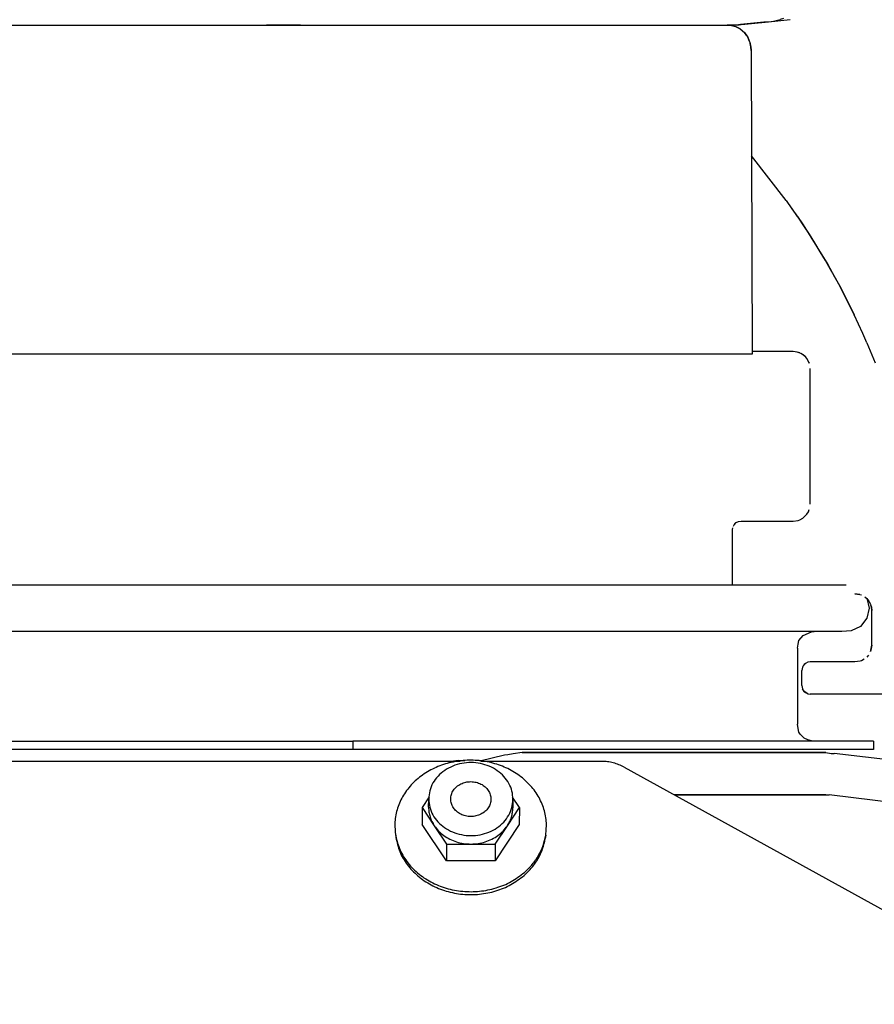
# Model space of a CAD drawing. Header units: millimetres. Extents: x -283 to 284, y -510 to 253.
# Tile 3 of 13: x 72 to 173, y -353 to -236. Entities that reach past the tile are written whole.
import ezdxf

# ---------------------------------------------------------------- set-up
doc = ezdxf.new("R2010")
doc.units = ezdxf.units.MM

msp = doc.modelspace()

# ---------------------------------------------------------------- linework, layer by layer
at = {"color": 7, "linetype": 'Continuous'}
for p, q in [((162.52, -235.81), (162.16, -235.93)), ((21.18, -236.6), (156.2, -236.6)), ((21.18, -236.6), (156.2, -236.6)), ((103.79, -236.59), (101.23, -236.6)), ((104.7, -236.59), (103.79, -236.59)), ((105.26, -236.6), (104.7, -236.59)), ((154.51, -236.6), (155.51, -236.58)), ((155.51, -236.58), (156, -236.56)), ((155.85, -236.6), (156.71, -236.6)), ((156.71, -236.6), (155.85, -236.6)), ((156, -236.56), (156.71, -236.6)), ((156.2, -236.6), (156.86, -236.76)), ((156.2, -236.6), (156.86, -236.76)), ((156.71, -236.6), (160.74, -236.2)), ((156.71, -236.6), (157.42, -236.47)), ((157.27, -236.59), (156.71, -236.6)), ((157.41, -237), (156.86, -236.76)), ((156.86, -236.76), (157.41, -237)), ((157.41, -237), (156.86, -236.76)), ((156.86, -236.76), (157.41, -237)), ((157.41, -237), (157.93, -237.46)), ((157.41, -237), (157.93, -237.46)), ((157.42, -236.47), (159.8, -236.22)), ((159.8, -236.22), (159.99, -236.21)), ((159.99, -236.21), (160.21, -236.19)), ((160.21, -236.19), (160.74, -236.2)), ((160.74, -236.2), (163.31, -235.93)), ((160.74, -236.2), (161.37, -236.09)), ((161.37, -236.09), (162.16, -235.93)), ((157.93, -237.46), (158.2, -237.83)), ((158.2, -237.83), (157.93, -237.46)), ((157.93, -237.46), (158.2, -237.83)), ((158.2, -237.83), (157.93, -237.46)), ((158.2, -237.83), (158.31, -238.02)), ((158.2, -237.83), (158.31, -238.02)), ((158.31, -238.02), (158.58, -238.75)), ((158.5, -238.52), (158.31, -238.02)), ((158.31, -238.02), (158.58, -238.75)), ((158.5, -238.52), (158.31, -238.02)), ((158.58, -238.75), (158.63, -238.98)), ((158.63, -238.98), (158.58, -238.75)), ((158.58, -238.75), (158.63, -238.98)), ((158.63, -238.98), (158.58, -238.75)), ((158.63, -238.98), (158.66, -239.16)), ((158.66, -239.16), (158.63, -238.98)), ((158.63, -238.98), (158.66, -239.16)), ((158.66, -239.16), (158.63, -238.98)), ((158.66, -239.16), (158.69, -239.59)), ((158.69, -239.59), (158.66, -239.16)), ((158.66, -239.16), (158.69, -239.59)), ((158.69, -239.59), (158.66, -239.16)), ((158.69, -239.59), (158.82, -275.6)), ((158.69, -239.59), (158.82, -275.6)), ((162.87, -257.36), (158.73, -252.06)), ((162.87, -257.36), (158.73, -252.06)), ((164.21, -259.27), (163.53, -258.28)), ((164.21, -259.27), (163.53, -258.28)), ((164.21, -259.27), (164.88, -260.27)), ((164.21, -259.27), (164.88, -260.27)), ((164.88, -260.27), (167.41, -264.33)), ((164.88, -260.27), (167.41, -264.33)), ((167.41, -264.33), (167.74, -264.9)), ((167.41, -264.33), (167.74, -264.9)), ((167.74, -264.9), (168.59, -266.41)), ((167.74, -264.9), (168.59, -266.41)), ((168.59, -266.41), (169.16, -267.46)), ((168.59, -266.41), (169.16, -267.46)), ((169.52, -268.13), (169.16, -267.46)), ((169.16, -267.46), (169.52, -268.13)), ((169.52, -268.13), (169.16, -267.46)), ((169.16, -267.46), (169.52, -268.13)), ((169.63, -268.33), (169.52, -268.13)), ((169.52, -268.13), (169.63, -268.33)), ((169.63, -268.33), (169.52, -268.13)), ((169.52, -268.13), (169.63, -268.33)), ((170.93, -270.94), (169.63, -268.33)), ((169.63, -268.33), (170.87, -270.81)), ((170.45, -269.96), (169.86, -268.78)), ((169.86, -268.78), (170.45, -269.96)), ((170.45, -269.96), (169.86, -268.78)), ((169.86, -268.78), (170.45, -269.96)), ((170.56, -270.18), (170.45, -269.96)), ((170.45, -269.96), (170.56, -270.18)), ((170.56, -270.18), (170.45, -269.96)), ((170.45, -269.96), (170.56, -270.18)), ((170.56, -270.18), (170.69, -270.44)), ((170.56, -270.18), (170.69, -270.44)), ((170.87, -270.81), (170.93, -270.94)), ((172.43, -274.24), (173.42, -276.61)), ((172.43, -274.24), (173.42, -276.61)), ((163.7, -275.3), (158.82, -275.3)), ((163.7, -275.3), (158.82, -275.3)), ((164.47, -275.45), (164.32, -275.4)), ((164.47, -275.45), (164.32, -275.4)), ((164.47, -275.45), (164.32, -275.4)), ((164.47, -275.45), (164.32, -275.4)), ((158.82, -275.6), (25.17, -275.6)), ((158.82, -275.6), (25.17, -275.6)), ((165.11, -275.89), (164.88, -275.68)), ((165.11, -275.89), (164.88, -275.68)), ((165.11, -275.89), (164.88, -275.68)), ((165.11, -275.89), (164.88, -275.68)), ((165.55, -276.53), (165.32, -276.12)), ((165.55, -276.53), (165.32, -276.12)), ((165.55, -276.53), (165.32, -276.12)), ((165.55, -276.53), (165.32, -276.12)), ((165.6, -276.68), (165.55, -276.53)), ((165.55, -276.53), (165.6, -276.68)), ((165.6, -276.68), (165.55, -276.53)), ((165.6, -276.68), (165.55, -276.53)), ((165.55, -276.53), (165.6, -276.68)), ((165.6, -276.68), (165.55, -276.53)), ((165.7, -293.4), (165.7, -277.3)), ((165.7, -293.4), (165.7, -277.3)), ((165.49, -294.28), (165.6, -294.02)), ((165.49, -294.28), (165.6, -294.02)), ((165.49, -294.28), (165.6, -294.02)), ((165.49, -294.28), (165.6, -294.02)), ((157.21, -295.44), (157.5, -295.4)), ((157.21, -295.44), (157.5, -295.4)), ((157.5, -295.4), (163.7, -295.4)), ((157.5, -295.4), (163.7, -295.4)), ((163.7, -295.4), (164.29, -295.31)), ((163.7, -295.4), (164.29, -295.31)), ((164.29, -295.31), (164.47, -295.24)), ((164.29, -295.31), (164.47, -295.24)), ((164.47, -295.24), (164.82, -295.05)), ((164.47, -295.24), (164.82, -295.05)), ((164.82, -295.05), (165.32, -294.58)), ((164.82, -295.05), (165.32, -294.58)), ((165.32, -294.58), (165.49, -294.28)), ((165.32, -294.58), (165.49, -294.28)), ((156.5, -296.4), (156.52, -296.21)), ((156.5, -296.4), (156.52, -296.21)), ((156.5, -303), (156.5, -296.4)), ((156.5, -303), (156.5, -296.4)), ((156.6, -295.98), (156.67, -295.84)), ((156.6, -295.98), (156.67, -295.84)), ((156.67, -295.84), (156.94, -295.57)), ((156.67, -295.84), (156.94, -295.57)), ((156.67, -295.84), (156.79, -295.69)), ((156.67, -295.84), (156.79, -295.69)), ((156.79, -295.69), (156.94, -295.57)), ((156.79, -295.69), (156.94, -295.57)), ((156.94, -295.57), (157.21, -295.44)), ((156.94, -295.57), (157.21, -295.44)), ((156.94, -295.57), (157.21, -295.44)), ((156.94, -295.57), (157.21, -295.44)), ((169.95, -302.98), (20.11, -302.98)), ((171.58, -304.09), (171, -304)), ((171, -304), (171.58, -304.09)), ((171.58, -304.09), (171, -304)), ((171, -304), (171.58, -304.09)), ((171.58, -304.09), (171.77, -304.15)), ((171.58, -304.09), (171.77, -304.15)), ((172.18, -304.38), (172.41, -304.59)), ((172.18, -304.38), (172.41, -304.59)), ((172.18, -304.38), (172.41, -304.59)), ((172.18, -304.38), (172.41, -304.59)), ((172.41, -304.59), (172.66, -304.89)), ((172.41, -304.59), (172.66, -304.89)), ((172.41, -304.59), (172.66, -304.89)), ((172.41, -304.59), (172.66, -304.89)), ((172.43, -304.54), (172.7, -305.73)), ((172.7, -305.73), (172.43, -306.92)), ((172.66, -304.89), (172.85, -305.23)), ((172.66, -304.89), (172.85, -305.23)), ((172.85, -305.23), (172.91, -305.42)), ((172.85, -305.23), (172.91, -305.42)), ((172.96, -305.61), (172.91, -305.42)), ((172.91, -305.42), (172.96, -305.61)), ((172.96, -305.61), (172.91, -305.42)), ((172.91, -305.42), (172.96, -305.61)), ((173, -306), (172.96, -305.61)), ((172.96, -305.61), (173, -306)), ((173, -306), (172.96, -305.61)), ((172.96, -305.61), (173, -306)), ((172.43, -306.92), (171.66, -307.88)), ((173, -310.1), (173, -306)), ((173, -310.1), (173, -306)), ((171.66, -307.88), (170.56, -308.41)), ((169.45, -308.48), (20.11, -308.48)), ((164.34, -309.55), (164.88, -308.96)), ((164.88, -308.96), (165.85, -308.52)), ((165.85, -308.52), (166.17, -308.48)), ((170.56, -308.41), (169.45, -308.48)), ((164.2, -310.48), (164.29, -309.99)), ((164.2, -310.48), (164.2, -319.48)), ((164.29, -309.99), (164.34, -309.55)), ((172.91, -310.68), (173, -310.1)), ((173, -310.1), (172.91, -310.68)), ((172.91, -310.68), (173, -310.1)), ((173, -310.1), (172.91, -310.68)), ((172.62, -311.28), (172.41, -311.51)), ((172.62, -311.28), (172.41, -311.51)), ((172.85, -310.87), (172.91, -310.68)), ((172.91, -310.68), (172.85, -310.87)), ((172.85, -310.87), (172.91, -310.68)), ((172.91, -310.68), (172.85, -310.87)), ((164.78, -312.72), (164.7, -313.1)), ((164.78, -312.72), (164.7, -313.1)), ((164.87, -312.54), (164.78, -312.72)), ((164.87, -312.54), (164.78, -312.72)), ((164.87, -312.54), (165.14, -312.27)), ((164.87, -312.54), (165.14, -312.27)), ((164.99, -312.39), (164.87, -312.54)), ((164.99, -312.39), (164.87, -312.54)), ((165.14, -312.27), (164.99, -312.39)), ((165.14, -312.27), (164.99, -312.39)), ((165.41, -312.14), (165.14, -312.27)), ((165.41, -312.14), (165.14, -312.27)), ((165.7, -312.1), (165.41, -312.14)), ((165.7, -312.1), (165.41, -312.14)), ((171, -312.1), (165.7, -312.1)), ((171, -312.1), (165.7, -312.1)), ((171.62, -312), (171, -312.1)), ((171.62, -312), (171, -312.1)), ((171.77, -311.95), (171.62, -312)), ((171.77, -311.95), (171.62, -312)), ((172.11, -311.76), (171.77, -311.95)), ((172.11, -311.76), (171.77, -311.95)), ((172.11, -311.76), (171.77, -311.95)), ((172.11, -311.76), (171.77, -311.95)), ((164.7, -314.9), (164.7, -313.1)), ((164.7, -314.9), (164.7, -313.1)), ((164.7, -314.9), (164.78, -315.28)), ((164.7, -314.9), (164.78, -315.28)), ((164.99, -315.61), (164.78, -315.28)), ((164.78, -315.28), (164.87, -315.46)), ((164.99, -315.61), (164.78, -315.28)), ((164.78, -315.28), (164.87, -315.46)), ((164.87, -315.46), (164.99, -315.61)), ((164.87, -315.46), (164.99, -315.61)), ((165.41, -315.86), (164.99, -315.61)), ((164.99, -315.61), (165.14, -315.73)), ((165.41, -315.86), (164.99, -315.61)), ((164.99, -315.61), (165.14, -315.73)), ((165.14, -315.73), (165.41, -315.86)), ((165.14, -315.73), (165.41, -315.86)), ((165.41, -315.86), (165.7, -315.9)), ((165.41, -315.86), (165.7, -315.9)), ((176.75, -315.9), (165.7, -315.9)), ((176.75, -315.9), (165.7, -315.9)), ((164.29, -319.97), (164.2, -319.48)), ((164.34, -320.41), (164.29, -319.97)), ((164.53, -320.66), (164.34, -320.41)), ((164.97, -321.13), (164.53, -320.66)), ((-110.06, -321.48), (111.46, -321.48)), ((111.46, -321.48), (111.46, -322.48)), ((173.2, -321.48), (111.46, -321.48)), ((165.43, -321.33), (164.97, -321.13)), ((165.87, -321.47), (165.43, -321.33)), ((173.2, -321.48), (173.2, -322.48)), ((111.46, -322.48), (-110.06, -322.48)), ((173.2, -322.48), (111.46, -322.48)), ((129.46, -323.14), (126.51, -323.88)), ((129.82, -323.1), (129.46, -323.14)), ((130.48, -323), (129.82, -323.1)), ((131.54, -322.85), (130.48, -323)), ((131.54, -322.85), (167.56, -322.85)), ((167.56, -322.85), (131.54, -322.85)), ((167.56, -322.85), (168.18, -322.94)), ((168.18, -322.94), (168.56, -322.96)), ((181.01, -324.44), (168.56, -322.96)), ((124.19, -323.89), (-121.37, -323.89)), ((122.77, -323.89), (123.99, -323.75)), ((123.99, -323.75), (124.7, -323.83)), ((140.95, -323.89), (126.63, -323.89)), ((143.64, -324.57), (194.68, -352.7)), ((120.51, -328.09), (119.67, -329.36)), ((167.56, -327.85), (149.6, -327.85)), ((149.6, -327.85), (167.56, -327.85)), ((167.56, -327.85), (167.97, -327.84)), ((167.56, -327.85), (167.7, -327.86)), ((167.7, -327.86), (167.97, -327.84)), ((180.4, -329.4), (167.97, -327.84)), ((120.44, -329.33), (120.45, -328.36)), ((131.22, -329.36), (130.38, -328.12)), ((130.45, -328.39), (130.44, -329.39)), ((119.67, -329.36), (119.66, -331.36)), ((119.67, -329.36), (121.12, -331.52)), ((129.78, -331.52), (131.22, -329.36)), ((131.22, -329.36), (131.2, -331.36)), ((122.55, -335.69), (119.66, -331.36)), ((121.12, -331.52), (122.57, -333.69)), ((131.2, -331.36), (128.33, -335.69)), ((128.34, -333.69), (129.78, -331.52)), ((116.5, -332.52), (116.56, -332.91)), ((134.34, -332.64), (134.28, -333.03)), ((122.57, -333.69), (122.55, -335.69)), ((122.57, -333.69), (125.45, -333.69)), ((125.45, -333.69), (128.34, -333.69)), ((128.34, -333.69), (128.33, -335.69)), ((128.33, -335.69), (122.55, -335.69))]:
    msp.add_line(p, q, dxfattribs=at)
for centre, radius, start, end in [((89.8, -309.9), 90, 23.3415, 35.7143), ((89.8, -309.9), 90, 23.3415, 35.7143), ((163.7, -277.3), 2, 35.9999, 90), ((163.7, -277.3), 2, 35.9999, 90)]:
    msp.add_arc(centre, radius, start, end, dxfattribs=at)
for points, knots in [([(134.34, -332.64), (134.39, -332.08), (134.49, -330.97), (134.11, -329.32), (133.37, -327.77), (132.26, -326.4), (130.85, -325.26), (129.2, -324.41), (127.38, -323.88), (125.48, -323.69), (123.57, -323.86), (121.75, -324.36), (120.09, -325.19), (118.66, -326.31), (117.53, -327.67), (116.77, -329.2), (116.37, -330.85), (116.46, -331.96), (116.5, -332.52)], [0, 0, 0, 0, 1.656518, 3.322351, 5.01999, 6.765235, 8.564522, 10.414501, 12.303367, 14.213246, 16.123125, 18.011991, 19.86197, 21.661257, 23.406502, 25.10414, 26.769973, 28.426491, 28.426491, 28.426491, 28.426491]), ([(130.45, -328.39), (130.43, -328.07), (130.38, -327.41), (129.99, -326.48), (129.4, -325.65), (128.6, -324.96), (127.65, -324.43), (126.59, -324.11), (125.48, -323.99), (124.36, -324.09), (123.3, -324.41), (122.34, -324.92), (121.54, -325.6), (120.93, -326.42), (120.53, -327.36), (120.48, -328.02), (120.45, -328.36)], [0, 0, 0, 0, 0.971659, 1.958766, 2.973116, 4.020445, 5.099747, 6.20402, 7.32191, 8.4398, 9.544073, 10.623376, 11.670705, 12.685056, 13.676019, 14.676585, 14.676585, 14.676585, 14.676585]), ([(143.64, -324.57), (143.43, -324.47), (143.02, -324.26), (142.35, -324.05), (141.66, -323.92), (141.19, -323.9), (140.95, -323.89)], [0, 0, 0, 0, 0.688655, 1.386794, 2.09156, 2.799653, 2.799653, 2.799653, 2.799653]), ([(127.84, -328.38), (127.82, -328.19), (127.79, -327.83), (127.54, -327.32), (127.16, -326.89), (126.66, -326.55), (126.08, -326.34), (125.46, -326.27), (124.84, -326.33), (124.26, -326.54), (123.76, -326.86), (123.37, -327.29), (123.12, -327.8), (123.03, -328.34), (123.12, -328.89), (123.36, -329.4), (123.74, -329.83), (124.24, -330.17), (124.82, -330.38), (125.44, -330.45), (126.06, -330.38), (126.64, -330.18), (127.14, -329.86), (127.53, -329.43), (127.78, -328.92), (127.82, -328.56), (127.84, -328.38)], [0, 0, 0, 0, 0.541076, 1.093634, 1.665537, 2.258992, 2.870499, 3.492189, 4.113879, 4.725386, 5.318841, 5.890744, 6.443302, 6.984378, 7.525454, 8.078012, 8.649915, 9.24337, 9.854877, 10.476567, 11.098257, 11.709764, 12.303219, 12.875122, 13.42768, 13.968756, 13.968756, 13.968756, 13.968756]), ([(120.45, -328.36), (120.47, -328.68), (120.53, -329.34), (120.92, -330.26), (121.52, -331.09), (122.32, -331.78), (123.27, -332.29), (124.33, -332.61), (125.44, -332.73), (126.55, -332.62), (127.61, -332.31), (128.56, -331.8), (129.37, -331.11), (129.97, -330.29), (130.37, -329.37), (130.42, -328.72), (130.45, -328.39)], [0, 0, 0, 0, 0.96956, 1.954941, 2.967694, 4.013327, 5.090673, 6.192658, 7.307945, 8.422992, 9.5243, 10.600643, 11.645128, 12.656811, 13.641426, 14.610702, 14.610702, 14.610702, 14.610702]), ([(120.44, -329.33), (120.45, -329.52), (120.46, -329.9), (120.6, -330.47), (120.81, -331.02), (121.01, -331.36), (121.12, -331.52)], [0, 0, 0, 0, 0.575136, 1.153591, 1.738396, 2.332052, 2.332052, 2.332052, 2.332052]), ([(129.78, -331.52), (129.88, -331.36), (130.08, -331.03), (130.28, -330.5), (130.41, -329.95), (130.43, -329.58), (130.44, -329.39)], [0, 0, 0, 0, 0.575517, 1.142869, 1.704384, 2.262858, 2.262858, 2.262858, 2.262858]), ([(121.12, -331.52), (121.28, -331.74), (121.6, -332.17), (122.23, -332.7), (122.95, -333.13), (123.74, -333.45), (124.58, -333.65), (125.16, -333.68), (125.45, -333.69)], [0, 0, 0, 0, 0.795963, 1.612123, 2.447888, 3.300417, 4.165062, 5.035931, 5.035931, 5.035931, 5.035931]), ([(125.45, -333.69), (125.74, -333.68), (126.32, -333.65), (127.16, -333.45), (127.96, -333.13), (128.67, -332.7), (129.3, -332.17), (129.62, -331.74), (129.78, -331.52)], [0, 0, 0, 0, 0.870577, 1.734377, 2.585592, 3.419712, 4.23408, 5.028316, 5.028316, 5.028316, 5.028316]), ([(116.5, -332.52), (116.63, -333.09), (116.89, -334.25), (117.82, -335.82), (119.1, -337.17), (120.7, -338.24), (122.52, -338.99), (124.48, -339.36), (126.49, -339.35), (128.44, -338.96), (130.27, -338.22), (131.3, -337.44), (131.8, -337.06)], [0, 0, 0, 0, 1.752394, 3.545698, 5.394872, 7.303151, 9.262412, 11.255483, 13.25954, 15.249978, 17.204402, 19.106475, 19.106475, 19.106475, 19.106475]), ([(131.8, -337.06), (132.13, -336.75), (132.77, -336.14), (133.51, -335.05), (134.07, -333.88), (134.25, -333.05), (134.34, -332.64)], [0, 0, 0, 0, 1.339354, 2.648631, 3.932193, 5.197389, 5.197389, 5.197389, 5.197389]), ([(116.56, -332.91), (116.69, -333.48), (116.94, -334.63), (117.87, -336.19), (119.14, -337.53), (120.73, -338.6), (122.53, -339.33), (124.48, -339.71), (126.48, -339.7), (128.42, -339.31), (130.23, -338.58), (131.25, -337.8), (131.76, -337.42)], [0, 0, 0, 0, 1.740549, 3.521732, 5.358408, 7.253789, 9.199807, 11.179407, 13.169919, 15.146903, 17.088118, 18.977334, 18.977334, 18.977334, 18.977334]), ([(131.76, -337.42), (132.08, -337.11), (132.72, -336.51), (133.46, -335.43), (134.01, -334.27), (134.19, -333.44), (134.28, -333.03)], [0, 0, 0, 0, 1.330298, 2.630722, 3.905604, 5.162245, 5.162245, 5.162245, 5.162245])]:
    msp.add_open_spline(points, degree=3, knots=knots, dxfattribs=at)

doc.saveas('drawing.dxf')
